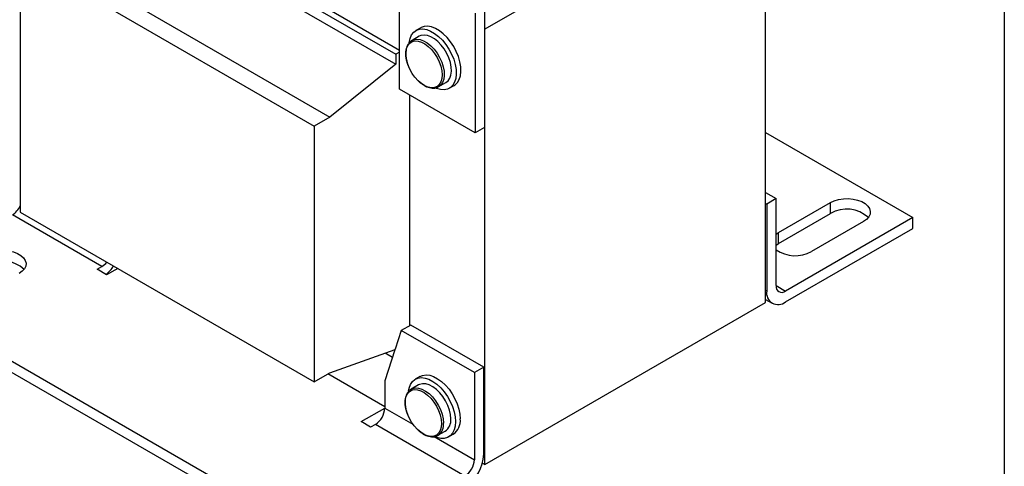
# Model space of a CAD drawing. Header units: millimetres. Extents: x 19 to 819, y 19 to 629.
# Tile 12 of 16: x 671 to 819, y 437 to 504. Entities that reach past the tile are written whole.
import ezdxf

# ---------------------------------------------------------------- set-up
doc = ezdxf.new("R2010")
doc.units = ezdxf.units.MM
doc.header["$LTSCALE"] = 3
doc.linetypes.add('SLD-Solid', pattern=[0])
doc.layers.add('TEXT', color=140, linetype='SLD-Solid', lineweight=25)

msp = doc.modelspace()

# ---------------------------------------------------------------- linework, layer by layer
for p, q in [((783.333, 526.632), (741.26, 502.344)), ((783.333, 461.308), (783.333, 526.632)), ((673.873, 514.628), (717.997, 489.156)), ((671.54, 513.281), (715.664, 487.809)), ((671.54, 513.281), (671.54, 474.904)), ((703.62, 512.6), (727.896, 498.586)), ((728.462, 499.158), (704.17, 513.181)), ((702.791, 511.568), (727.896, 497.075)), ((728.462, 493.32), (728.462, 511.284)), ((741.19, 505.569), (741.19, 487.605)), ((739.775, 504.753), (739.775, 486.789)), ((731.619, 502.55), (730.912, 502.142)), ((741.26, 502.344), (741.19, 502.385)), ((741.26, 437.02), (741.26, 502.344)), ((730.261, 500.61), (730.319, 500.645)), ((731.412, 501.276), (730.319, 500.645)), ((728.462, 498.913), (727.896, 498.586)), ((727.896, 498.586), (727.896, 497.075)), ((727.896, 497.075), (717.997, 489.156)), ((739.775, 486.789), (728.462, 493.32)), ((734.319, 493.717), (734.275, 493.693)), ((734.319, 493.717), (735.411, 494.348)), ((735.911, 493.482), (736.618, 493.89)), ((729.947, 492.463), (729.947, 457.841)), ((717.997, 489.156), (715.664, 487.809)), ((715.664, 487.809), (715.664, 449.432)), ((741.19, 487.605), (739.775, 486.789)), ((783.333, 486.821), (805.43, 474.064)), ((783.333, 477.843), (784.924, 476.924)), ((783.333, 476.21), (783.51, 476.108)), ((784.924, 476.924), (783.51, 476.108)), ((783.51, 476.108), (783.51, 463.043)), ((784.924, 463.86), (784.924, 476.924)), ((785.302, 471.829), (793.081, 476.32)), ((793.081, 474.687), (793.081, 476.32)), ((683.808, 466.717), (670.373, 474.473)), ((671.54, 474.904), (715.664, 449.432)), ((785.302, 470.196), (793.081, 474.687)), ((805.43, 474.064), (786.338, 463.043)), ((805.43, 472.431), (805.43, 474.064)), ((798.03, 473.462), (790.252, 468.972)), ((784.924, 471.571), (785.302, 471.829)), ((785.302, 470.196), (785.302, 471.829)), ((786.338, 461.41), (805.43, 472.431)), ((784.924, 469.938), (785.302, 470.196)), ((683.101, 466.308), (683.808, 466.717)), ((684.515, 465.492), (683.101, 466.308)), ((686.179, 466.453), (684.515, 465.492)), ((784.924, 463.859), (786.338, 463.043)), ((719.163, 424.263), (651.281, 463.451)), ((783.51, 463.043), (783.333, 463.145)), ((651.281, 461.818), (719.163, 422.63)), ((741.26, 437.02), (783.333, 461.308)), ((783.333, 461.792), (784.339, 461.212)), ((730.123, 457.943), (728.709, 457.126)), ((741.084, 451.616), (730.123, 457.943)), ((728.709, 457.126), (727.79, 454.321)), ((739.669, 450.799), (728.709, 457.126)), ((717.997, 450.779), (727.79, 454.251)), ((727.764, 454.242), (726.234, 449.573)), ((727.382, 453.075), (726.275, 453.714)), ((727.79, 454.251), (727.79, 454.321)), ((715.664, 449.432), (717.997, 450.779)), ((726.234, 445.694), (717.712, 450.614)), ((741.084, 451.616), (739.669, 450.799)), ((739.669, 450.799), (739.669, 437.734)), ((741.084, 438.551), (741.084, 451.616)), ((726.234, 449.573), (726.234, 445.49)), ((731.306, 448.955), (730.213, 448.325)), ((731.513, 450.23), (730.806, 449.821)), ((730.213, 448.325), (730.281, 448.361)), ((722.699, 443.449), (726.234, 445.49)), ((726.234, 445.49), (730.457, 443.053)), ((724.113, 442.633), (722.699, 443.449)), ((724.82, 443.041), (724.113, 442.633)), ((738.255, 435.285), (724.82, 443.041)), ((734.213, 441.396), (735.305, 442.027)), ((735.805, 441.161), (736.512, 441.569)), ((733.657, 441.205), (739.669, 437.734)), ((740.886, 437.236), (741.26, 437.02))]:
    msp.add_line(p, q)
at = {"flags": 128}
for points in [[(729.899, 500.305), (729.905, 500.355), (730.031, 500.959), (730.254, 501.472), (730.569, 501.88), (730.965, 502.172), (731.432, 502.337), (731.955, 502.373), (732.521, 502.277), (733.112, 502.053), (733.711, 501.707), (734.302, 501.248), (734.868, 500.691), (735.391, 500.051), (735.858, 499.347), (736.254, 498.599), (736.568, 497.827), (736.792, 497.056), (736.918, 496.306), (736.944, 495.599), (736.868, 494.956), (736.692, 494.396), (736.422, 493.933), (736.065, 493.582), (735.633, 493.353), (735.136, 493.252), (734.589, 493.282), (734.009, 493.443), (733.871, 493.498)], [(736.618, 493.89), (736.773, 493.991), (737.129, 494.341), (737.399, 494.804), (737.575, 495.365), (737.651, 496.008), (737.625, 496.714), (737.499, 497.464), (737.276, 498.236), (736.961, 499.007), (736.565, 499.755), (736.098, 500.46), (735.575, 501.1), (735.009, 501.657), (734.418, 502.115), (733.819, 502.461), (733.228, 502.685), (732.662, 502.781), (732.139, 502.745), (731.672, 502.58), (731.619, 502.55)], [(730.319, 500.645), (730.571, 500.758), (731.023, 500.833), (731.522, 500.775), (732.05, 500.588), (732.588, 500.277), (733.116, 499.855), (733.615, 499.336), (734.068, 498.739), (734.457, 498.086), (734.769, 497.4), (734.992, 496.706), (735.119, 496.03), (735.144, 495.395), (735.068, 494.824), (734.892, 494.339), (734.623, 493.957), (734.319, 493.717)], [(735.411, 494.348), (735.715, 494.587), (735.984, 494.97), (736.16, 495.455), (736.237, 496.025), (736.211, 496.66), (736.084, 497.337), (735.861, 498.031), (735.549, 498.717), (735.16, 499.37), (734.708, 499.967), (734.208, 500.486), (733.68, 500.908), (733.143, 501.218), (732.615, 501.406), (732.115, 501.463), (731.663, 501.389), (731.412, 501.276)], [(730.433, 495.558), (730.33, 495.715), (729.972, 496.354), (729.692, 497.019), (729.5, 497.686), (729.402, 498.33), (729.402, 498.928), (729.5, 499.459), (729.692, 499.903), (729.972, 500.244), (730.33, 500.471), (730.752, 500.574), (731.223, 500.551), (731.726, 500.401), (732.244, 500.131), (732.757, 499.75), (733.246, 499.272), (733.695, 498.714), (734.086, 498.096), (734.406, 497.441), (734.644, 496.772), (734.79, 496.114), (734.839, 495.49), (734.839, 495.49)], [(734.839, 495.49), (734.79, 494.923), (734.644, 494.433), (734.406, 494.039), (734.086, 493.753), (733.695, 493.587), (733.246, 493.547), (732.757, 493.634), (732.244, 493.845), (731.726, 494.172), (731.223, 494.604), (730.752, 495.124), (730.433, 495.558)], [(793.081, 476.32), (793.649, 476.586), (794.301, 476.777), (795.008, 476.887), (795.739, 476.909), (796.461, 476.843), (797.145, 476.691), (797.758, 476.461), (798.276, 476.163), (798.674, 475.808), (798.936, 475.414), (799.051, 474.997), (799.012, 474.575), (798.823, 474.167), (798.491, 473.791), (798.03, 473.462)], [(666.459, 468.543), (667.028, 468.809), (667.68, 469.001), (668.386, 469.11), (669.117, 469.132), (669.84, 469.066), (670.523, 468.915), (671.137, 468.685), (671.654, 468.386), (672.052, 468.032), (672.315, 467.638), (672.429, 467.22), (672.391, 466.799), (672.201, 466.391), (671.869, 466.014), (671.409, 465.686)], [(731.513, 450.23), (731.91, 450.395), (732.421, 450.464), (732.977, 450.401), (733.563, 450.208), (734.163, 449.892), (734.757, 449.46), (735.331, 448.927), (735.866, 448.306), (736.348, 447.616), (736.763, 446.876), (737.099, 446.109), (737.346, 445.335), (737.497, 444.578), (737.548, 443.858)], [(729.795, 448), (729.884, 448.495), (730.084, 449.033), (730.376, 449.468), (730.753, 449.79), (731.203, 449.987), (731.714, 450.056), (732.27, 449.993), (732.856, 449.8), (733.455, 449.484), (734.05, 449.052), (734.624, 448.518), (735.159, 447.898), (735.641, 447.207), (736.056, 446.468), (736.392, 445.7), (736.639, 444.927), (736.79, 444.169), (736.841, 443.45)], [(736.134, 443.858), (736.083, 444.506), (735.931, 445.189), (735.685, 445.883), (735.352, 446.563), (734.946, 447.205), (734.48, 447.784), (733.972, 448.28), (733.44, 448.676), (732.903, 448.956), (732.38, 449.112), (731.891, 449.136), (731.453, 449.029), (731.306, 448.955)], [(734.733, 443.169), (734.684, 442.602), (734.538, 442.113), (734.3, 441.718), (733.98, 441.433), (733.589, 441.267), (733.14, 441.227), (732.651, 441.314), (732.138, 441.524), (731.62, 441.852), (731.117, 442.283), (730.646, 442.804), (730.224, 443.394), (729.866, 444.034), (729.586, 444.699), (729.394, 445.365), (729.296, 446.009), (729.296, 446.607), (729.394, 447.138), (729.586, 447.582), (729.866, 447.924), (730.224, 448.15), (730.646, 448.254), (731.117, 448.23), (731.62, 448.081), (732.138, 447.81), (732.651, 447.429), (733.14, 446.951), (733.589, 446.393), (733.98, 445.775), (734.3, 445.12), (734.538, 444.451), (734.684, 443.793), (734.733, 443.169)], [(730.281, 448.361), (730.361, 448.398), (730.799, 448.506), (731.288, 448.481), (731.811, 448.326), (732.348, 448.045), (732.88, 447.65), (733.388, 447.153), (733.854, 446.574), (734.26, 445.933), (734.593, 445.253), (734.839, 444.559), (734.99, 443.875), (735.042, 443.228)], [(736.841, 443.45), (736.79, 442.79), (736.639, 442.207), (736.392, 441.718), (736.056, 441.338), (735.641, 441.078), (735.159, 440.944), (734.624, 440.942), (734.05, 441.07), (733.763, 441.179)]]:
    msp.add_lwpolyline(points, dxfattribs=at)
for centre, radius, start, end in [((668.737, 477.036), 3.041, 302.54713, 337.20011), ((795.508, 470.571), 4.778, 47.15752, 120.53175), ((787.8, 473.462), 5.116, 235.79893, 298.6467), ((668.886, 462.795), 4.778, 47.15752, 120.53175), ((682.429, 468.987), 2.657, 301.27417, 323.08208), ((680.413, 470.222), 6.183, 310.68241, 326.46418), ((785.786, 463.72), 0.873, 170.78596, 309.20329), ((785.234, 462.763), 1.747, 170.78596, 309.20329), ((723.164, 445.63), 3.074, 302.60548, 357.39452), ((733.116, 442.993), 1.94, 305.49926, 6.93876), ((734.163, 443.647), 1.982, 305.18306, 6.12912), ((735.104, 443.585), 2.46, 304.94167, 6.37051), ((734.943, 438.83), 6.147, 302.60548, 357.39452), ((736.599, 437.874), 3.074, 302.60548, 357.39452)]:
    msp.add_arc(centre, radius, start, end)
for points, knots in [([(730.257, 500.595), (730.224, 500.577), (730.054, 500.487), (729.826, 500.227), (729.592, 499.835), (729.449, 499.389), (729.381, 498.905), (729.384, 498.398), (729.452, 497.873), (729.567, 497.384), (729.676, 497.069), (729.723, 496.936)], [0, 0, 0, 0, 0.0330769, 0.1730299, 0.3001574, 0.427381, 0.5526247, 0.674477, 0.7911928, 0.9122002, 1, 1, 1, 1]), ([(731.243, 494.591), (731.286, 494.547), (731.443, 494.389), (731.735, 494.156), (732.117, 493.9), (732.514, 493.699), (732.919, 493.559), (733.326, 493.49), (733.728, 493.504), (734.049, 493.572), (734.211, 493.67), (734.26, 493.7)], [0, 0, 0, 0, 0.0449016, 0.1644548, 0.2876428, 0.4135332, 0.5415972, 0.6716752, 0.8042712, 0.9410615, 1, 1, 1, 1]), ([(730.299, 448.357), (730.215, 448.315), (729.992, 448.203), (729.719, 447.909), (729.486, 447.513), (729.343, 447.069), (729.275, 446.584), (729.278, 446.077), (729.346, 445.552), (729.461, 445.063), (729.57, 444.748), (729.617, 444.616)], [0, 0, 0, 0, 0.0800148, 0.2131741, 0.3341303, 0.455178, 0.5743419, 0.6902791, 0.8013291, 0.9164623, 1, 1, 1, 1]), ([(731.137, 442.27), (731.18, 442.227), (731.337, 442.068), (731.629, 441.835), (732.011, 441.579), (732.408, 441.378), (732.813, 441.239), (733.22, 441.169), (733.623, 441.183), (733.974, 441.262), (734.164, 441.38), (734.241, 441.428)], [0, 0, 0, 0, 0.0433952, 0.1589376, 0.2779929, 0.3996599, 0.5234276, 0.6491417, 0.7772893, 0.9094906, 1, 1, 1, 1])]:
    msp.add_open_spline(points, degree=3, knots=knots)
at = {"layer": 'TEXT'}
msp.add_line((819.15, 628.65), (819.15, 19.05), dxfattribs=at)

doc.saveas('drawing.dxf')
